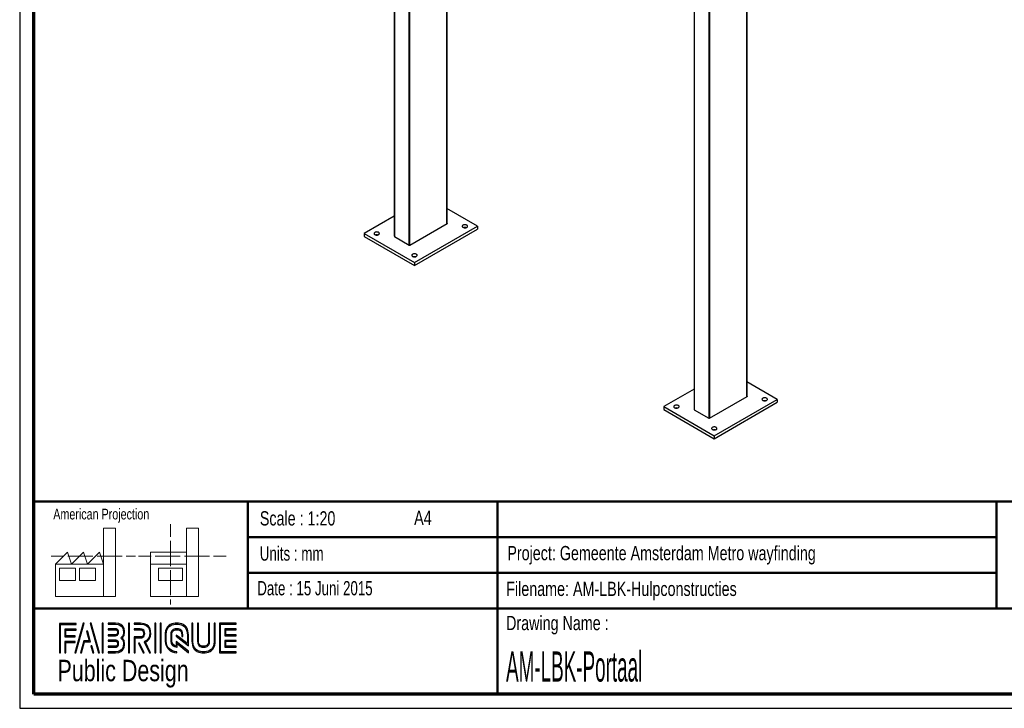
# Paper-space layout 'Portaal Assem' of a CAD drawing. Header units: millimetres. Extents: x 7 to 291, y 7 to 204.
# Tile 1 of 3: x 7 to 145, y 7 to 103. Entities that reach past the tile are written whole.
import ezdxf

# ---------------------------------------------------------------- set-up
doc = ezdxf.new("R2010")
doc.units = ezdxf.units.MM
for name, color, linetype in [('LAYER1', 7, 'Continuous'), ('LAYER2', 7, 'Continuous'), ('LOGO', 7, 'Continuous')]:
    doc.layers.add(name, color=color, linetype=linetype)
doc.styles.add('SLDTEXTSTYLE0', font='TXT', dxfattribs={"width": 0.7})
doc.styles.add('SLDTEXTSTYLE1', font='TXT', dxfattribs={"width": 0.75})
doc.styles.add('SLDTEXTSTYLE2', font='TXT', dxfattribs={"width": 0.697368})
doc.styles.add('SLDTEXTSTYLE8', font='TXT', dxfattribs={"width": 0.467045})

psp = doc.layouts.new('Portaal Assem')

# ---------------------------------------------------------------- hatches: boundary and pattern name
at = {"layer": 'LOGO'}
for points in [[(12.16, 14.55), (12.29, 14.55), (12.29, 18.54), (14.49, 18.54), (14.49, 18.67), (12.16, 18.67)], [(15.62, 18.7), (15.48, 18.7), (14.3, 14.57), (14.44, 14.57)], [(17.78, 14.57), (16.6, 18.7), (16.46, 18.7), (17.64, 14.57)], [(18.28, 14.57), (18.28, 18.7), (18.15, 18.7), (18.15, 14.57)], [(21.99, 14.57), (21.99, 18.7), (21.85, 18.7), (21.85, 14.57)], [(25.64, 14.57), (25.64, 18.7), (25.5, 18.7), (25.5, 14.57)], [(26.42, 14.57), (26.42, 18.7), (26.28, 18.7), (26.28, 14.57)], [(13.05, 16.92), (13.05, 17.76), (14.49, 17.76), (14.49, 17.89), (12.92, 17.89), (12.92, 16.79), (14.36, 16.79), (14.36, 16.92)], [(15.26, 14.57), (15.67, 16.09), (16.5, 16.09), (16.11, 17.58), (15.96, 17.58), (16.32, 16.22), (15.56, 16.22), (15.12, 14.57)], [(35.5, 17.1), (35.5, 17.78), (36.93, 17.78), (36.93, 17.92), (35.36, 17.92), (35.36, 16.96), (36.93, 16.96), (36.93, 17.1)], [(13.05, 14.55), (13.05, 16.01), (14.36, 16.01), (14.36, 16.14), (12.92, 16.14), (12.92, 14.55)], [(16.95, 14.57), (16.68, 15.56), (16.53, 15.56), (16.81, 14.57)], [(24.04, 14.57), (23.38, 15.92), (23.22, 15.92), (23.88, 14.57)], [(36.93, 15.36), (36.93, 15.49), (35.5, 15.49), (35.5, 16.18), (36.93, 16.18), (36.93, 16.31), (35.36, 16.31), (35.36, 15.36)]]:
    psp.add_hatch(color=256, dxfattribs=at).paths.add_polyline_path(points, flags=0)
h = psp.add_hatch(color=256, dxfattribs=at)
edge = h.paths.add_edge_path(flags=0)
edge.add_line((19, 14.57), (20, 14.57))
edge.add_spline(control_points=[(20, 14.57), (20.7, 14.57), (21.26, 15.14), (21.26, 15.84), (21.26, 16.13), (21.15, 16.41), (20.95, 16.64), (21.15, 16.87), (21.26, 17.15), (21.26, 17.44), (21.26, 18.14), (20.7, 18.7), (20, 18.7)], knot_values=[0, 0, 0, 0, 1, 2, 3, 4, 5, 6, 7, 8, 9, 10, 10, 10, 10], weights=[1, 1, 1, 1, 1, 1, 1, 1, 1, 1, 1, 1, 1], degree=3, periodic=0)
edge.add_line((20, 18.7), (19, 18.7))
edge.add_line((19, 18.7), (19, 18.56))
edge.add_line((19, 18.56), (20, 18.56))
edge.add_spline(control_points=[(20, 18.56), (20.62, 18.56), (21.12, 18.06), (21.12, 17.44), (21.12, 17.17), (21.01, 16.9), (20.81, 16.69)], knot_values=[0, 0, 0, 0, 1, 2, 3, 4, 4, 4, 4], weights=[1, 1, 1, 1, 1, 1, 1], degree=3, periodic=0)
edge.add_line((20.81, 16.69), (20.76, 16.64))
edge.add_line((20.76, 16.64), (20.81, 16.59))
edge.add_spline(control_points=[(20.81, 16.59), (21.01, 16.38), (21.12, 16.11), (21.12, 15.84), (21.12, 15.22), (20.62, 14.71), (20, 14.71)], knot_values=[0, 0, 0, 0, 1, 2, 3, 4, 4, 4, 4], weights=[1, 1, 1, 1, 1, 1, 1], degree=3, periodic=0)
edge.add_line((20, 14.71), (19, 14.71))
edge.add_line((19, 14.71), (19, 14.57))
h = psp.add_hatch(color=256, dxfattribs=at)
edge = h.paths.add_edge_path(flags=0)
edge.add_line((24.76, 14.57), (24.91, 14.57))
edge.add_line((24.91, 14.57), (24.19, 16.05))
edge.add_spline(control_points=[(24.19, 16.05), (24.64, 16.29), (24.94, 16.77), (24.94, 17.29), (24.94, 18.06), (24.31, 18.7), (23.53, 18.7)], knot_values=[0, 0, 0, 0, 1, 2, 3, 4, 4, 4, 4], weights=[1, 1, 1, 1, 1, 1, 1], degree=3, periodic=0)
edge.add_line((23.53, 18.7), (22.63, 18.7))
edge.add_line((22.63, 18.7), (22.63, 18.56))
edge.add_line((22.63, 18.56), (23.53, 18.56))
edge.add_spline(control_points=[(23.53, 18.56), (24.23, 18.56), (24.8, 17.99), (24.8, 17.29), (24.8, 16.8), (24.51, 16.34), (24.07, 16.14)], knot_values=[0, 0, 0, 0, 1, 2, 3, 4, 4, 4, 4], weights=[1, 1, 1, 1, 1, 1, 1], degree=3, periodic=0)
edge.add_line((24.07, 16.14), (24.01, 16.11))
edge.add_line((24.01, 16.11), (24.76, 14.57))
h = psp.add_hatch(color=256, dxfattribs=at)
edge = h.paths.add_edge_path(flags=0)
edge.add_line((30.23, 15.56), (30.23, 17.07))
edge.add_spline(control_points=[(30.23, 17.07), (30.23, 17.97), (29.5, 18.7), (28.6, 18.7), (27.7, 18.7), (26.97, 17.97), (26.97, 17.07)], knot_values=[0, 0, 0, 0, 1, 2, 3, 4, 4, 4, 4], weights=[1, 1, 1, 1, 1, 1, 1], degree=3, periodic=0)
edge.add_line((26.97, 17.07), (26.97, 16.21))
edge.add_spline(control_points=[(26.97, 16.21), (26.97, 15.31), (27.7, 14.57), (28.6, 14.57)], knot_values=[1, 1, 1, 1, 2, 2, 2, 2], weights=[1, 1, 1, 1], degree=3, periodic=0)
edge.add_line((28.6, 14.57), (28.6, 14.71))
edge.add_spline(control_points=[(28.6, 14.71), (27.77, 14.71), (27.11, 15.38), (27.11, 16.21)], knot_values=[3, 3, 3, 3, 4, 4, 4, 4], weights=[1, 1, 1, 1], degree=3, periodic=0)
edge.add_line((27.11, 16.21), (27.11, 17.07))
edge.add_spline(control_points=[(27.11, 17.07), (27.11, 17.89), (27.78, 18.56), (28.6, 18.56), (29.42, 18.56), (30.09, 17.89), (30.09, 17.07)], knot_values=[0, 0, 0, 0, 1, 2, 3, 4, 4, 4, 4], weights=[1, 1, 1, 1, 1, 1, 1], degree=3, periodic=0)
edge.add_spline(control_points=[(30.09, 17.07), (30.09, 16.07), (30.09, 15.84), (29.89, 15.99), (28.53, 17.05)], knot_values=[0, 0, 0, 0, 1, 2, 2, 2, 2], weights=[1, 1, 1, 1, 1], degree=3, periodic=0)
edge.add_line((28.53, 17.05), (28.53, 16.89))
edge.add_line((28.53, 16.89), (30.23, 15.56))
h = psp.add_hatch(color=256, dxfattribs=at)
edge = h.paths.add_edge_path(flags=0)
edge.add_line((30.73, 18.7), (30.73, 16.21))
edge.add_spline(control_points=[(30.73, 16.21), (30.73, 15.31), (31.46, 14.57), (32.36, 14.57), (33.25, 14.57), (33.98, 15.31), (33.98, 16.21)], knot_values=[0, 0, 0, 0, 1, 2, 3, 4, 4, 4, 4], weights=[1, 1, 1, 1, 1, 1, 1], degree=3, periodic=0)
edge.add_line((33.98, 16.21), (33.98, 18.7))
edge.add_line((33.98, 18.7), (33.85, 18.7))
edge.add_line((33.85, 18.7), (33.85, 16.21))
edge.add_spline(control_points=[(33.85, 16.21), (33.85, 15.38), (33.18, 14.71), (32.36, 14.71), (31.53, 14.71), (30.86, 15.38), (30.86, 16.21)], knot_values=[0, 0, 0, 0, 1, 2, 3, 4, 4, 4, 4], weights=[1, 1, 1, 1, 1, 1, 1], degree=3, periodic=0)
edge.add_line((30.86, 16.21), (30.86, 18.7))
edge.add_line((30.86, 18.7), (30.73, 18.7))
h = psp.add_hatch(color=256, dxfattribs=at)
edge = h.paths.add_edge_path(flags=0)
edge.add_line((31.51, 18.7), (31.51, 16.21))
edge.add_spline(control_points=[(31.51, 16.21), (31.51, 15.74), (31.89, 15.36), (32.36, 15.36), (32.82, 15.36), (33.2, 15.74), (33.2, 16.21)], knot_values=[0, 0, 0, 0, 1, 2, 3, 4, 4, 4, 4], weights=[1, 1, 1, 1, 1, 1, 1], degree=3, periodic=0)
edge.add_line((33.2, 16.21), (33.2, 18.7))
edge.add_line((33.2, 18.7), (33.07, 18.7))
edge.add_line((33.07, 18.7), (33.07, 16.21))
edge.add_spline(control_points=[(33.07, 16.21), (33.07, 15.81), (32.75, 15.49), (32.36, 15.49), (31.96, 15.49), (31.64, 15.81), (31.64, 16.21)], knot_values=[0, 0, 0, 0, 1, 2, 3, 4, 4, 4, 4], weights=[1, 1, 1, 1, 1, 1, 1], degree=3, periodic=0)
edge.add_line((31.64, 16.21), (31.64, 18.7))
edge.add_line((31.64, 18.7), (31.51, 18.7))
h = psp.add_hatch(color=256, dxfattribs=at)
edge = h.paths.add_edge_path(flags=0)
edge.add_line((36.93, 14.57), (36.93, 14.71))
edge.add_spline(control_points=[(36.93, 14.71), (34.87, 14.71), (34.74, 14.71), (34.74, 14.84), (34.74, 18.43), (34.74, 18.56)], knot_values=[0, 0, 0, 0, 1, 2, 3, 3, 3, 3], weights=[1, 1, 1, 1, 1, 1], degree=3, periodic=0)
edge.add_line((34.74, 18.56), (36.93, 18.56))
edge.add_line((36.93, 18.56), (36.93, 18.7))
edge.add_line((36.93, 18.7), (34.6, 18.7))
edge.add_line((34.6, 18.7), (34.6, 14.57))
edge.add_line((34.6, 14.57), (36.93, 14.57))
h = psp.add_hatch(color=256, dxfattribs=at)
edge = h.paths.add_edge_path(flags=0)
edge.add_line((19, 16.96), (20, 16.96))
edge.add_spline(control_points=[(20, 16.96), (20.25, 16.99), (20.44, 17.2), (20.44, 17.44), (20.44, 17.71), (20.22, 17.92), (19.95, 17.92)], knot_values=[0, 0, 0, 0, 1, 2, 3, 4, 4, 4, 4], weights=[1, 1, 1, 1, 1, 1, 1], degree=3, periodic=0)
edge.add_line((19.95, 17.92), (19, 17.92))
edge.add_line((19, 17.92), (19, 17.79))
edge.add_line((19, 17.79), (19.95, 17.79))
edge.add_spline(control_points=[(19.95, 17.79), (20.15, 17.79), (20.3, 17.63), (20.3, 17.44), (20.3, 17.27), (20.17, 17.12), (19.99, 17.09)], knot_values=[0, 0, 0, 0, 1, 2, 3, 4, 4, 4, 4], weights=[1, 1, 1, 1, 1, 1, 1], degree=3, periodic=0)
edge.add_line((19.99, 17.09), (19, 17.09))
edge.add_line((19, 17.09), (19, 16.96))
h = psp.add_hatch(color=256, dxfattribs=at)
edge = h.paths.add_edge_path(flags=0)
edge.add_line((22.63, 17.78), (23.48, 17.78))
edge.add_spline(control_points=[(23.48, 17.78), (23.74, 17.78), (23.96, 17.56), (23.96, 17.29), (23.96, 17.02), (23.74, 16.8), (23.48, 16.8)], knot_values=[0, 0, 0, 0, 1, 2, 3, 4, 4, 4, 4], weights=[1, 1, 1, 1, 1, 1, 1], degree=3, periodic=0)
edge.add_line((23.48, 16.8), (22.63, 16.8))
edge.add_line((22.63, 16.8), (22.63, 14.57))
edge.add_line((22.63, 14.57), (22.77, 14.57))
edge.add_line((22.77, 14.57), (22.77, 16.66))
edge.add_line((22.77, 16.66), (23.48, 16.66))
edge.add_spline(control_points=[(23.48, 16.66), (23.82, 16.66), (24.1, 16.94), (24.1, 17.29), (24.1, 17.63), (23.82, 17.92), (23.48, 17.92)], knot_values=[0, 0, 0, 0, 1, 2, 3, 4, 4, 4, 4], weights=[1, 1, 1, 1, 1, 1, 1], degree=3, periodic=0)
edge.add_line((23.48, 17.92), (22.63, 17.92))
edge.add_line((22.63, 17.92), (22.63, 17.78))
h = psp.add_hatch(color=256, dxfattribs=at)
edge = h.paths.add_edge_path(flags=0)
edge.add_line((30.23, 14.57), (30.23, 14.77))
edge.add_line((30.23, 14.77), (28.53, 16.13))
edge.add_line((28.53, 16.13), (28.53, 15.51))
edge.add_spline(control_points=[(28.53, 15.51), (28.17, 15.54), (27.89, 15.84), (27.89, 16.21)], knot_values=[0, 0, 0, 0, 1, 1, 1, 1], weights=[1, 1, 1, 1], degree=3, periodic=0)
edge.add_line((27.89, 16.21), (27.89, 17.06))
edge.add_spline(control_points=[(27.89, 17.06), (27.89, 17.46), (28.21, 17.78), (28.6, 17.78), (28.99, 17.78), (29.31, 17.46), (29.31, 17.06)], knot_values=[0, 0, 0, 0, 1, 2, 3, 4, 4, 4, 4], weights=[1, 1, 1, 1, 1, 1, 1], degree=3, periodic=0)
edge.add_line((29.31, 17.06), (29.31, 16.83))
edge.add_line((29.31, 16.83), (29.45, 16.83))
edge.add_line((29.45, 16.83), (29.45, 17.06))
edge.add_spline(control_points=[(29.45, 17.06), (29.45, 17.53), (29.07, 17.92), (28.6, 17.92), (28.13, 17.92), (27.75, 17.53), (27.75, 17.06)], knot_values=[0, 0, 0, 0, 1, 2, 3, 4, 4, 4, 4], weights=[1, 1, 1, 1, 1, 1, 1], degree=3, periodic=0)
edge.add_line((27.75, 17.06), (27.75, 16.21))
edge.add_spline(control_points=[(27.75, 16.21), (27.75, 15.74), (28.13, 15.36), (28.6, 15.36)], knot_values=[0, 0, 0, 0, 1, 1, 1, 1], weights=[1, 1, 1, 1], degree=3, periodic=0)
edge.add_line((28.6, 15.36), (28.66, 15.36))
edge.add_line((28.66, 15.36), (28.66, 15.85))
edge.add_line((28.66, 15.85), (30.23, 14.57))
h = psp.add_hatch(color=256, dxfattribs=at)
edge = h.paths.add_edge_path(flags=0)
edge.add_line((19, 15.35), (19.95, 15.35))
edge.add_spline(control_points=[(19.95, 15.35), (20.22, 15.35), (20.44, 15.57), (20.44, 15.84), (20.44, 16.11), (20.22, 16.32), (19.95, 16.32), (19.95, 16.32), (19, 16.32)], knot_values=[0, 0, 0, 0, 1, 2, 3, 4, 5, 6, 6, 6, 6], weights=[1, 1, 1, 1, 1, 1, 1, 1, 1], degree=3, periodic=0)
edge.add_line((19, 16.32), (19, 16.18))
edge.add_line((19, 16.18), (19.95, 16.18))
edge.add_spline(control_points=[(19.95, 16.18), (20.15, 16.18), (20.3, 16.03), (20.3, 15.84), (20.3, 15.64), (20.14, 15.48), (19.95, 15.48)], knot_values=[0, 0, 0, 0, 1, 2, 3, 4, 4, 4, 4], weights=[1, 1, 1, 1, 1, 1, 1], degree=3, periodic=0)
edge.add_line((19.95, 15.48), (19, 15.48))
edge.add_line((19, 15.48), (19, 15.35))

# ---------------------------------------------------------------- linework, layer by layer
at = {"color": 7, "linetype": 'Continuous', "lineweight": 25}
for p, q in [((59.1, 187.05), (59.1, 72.95)), ((66.48, 74.72), (66.48, 183.14)), ((108.55, 50.47), (108.55, 164.6)), ((101.17, 160.34), (101.17, 48.63)), ((70.78, 74.36), (66.48, 76.84)), ((59.1, 75.78), (54.87, 73.34)), ((61.27, 71.71), (66.53, 74.75)), ((66.53, 74.79), (66.48, 74.82)), ((54.87, 73.34), (54.87, 72.93)), ((54.87, 73.34), (61.94, 69.26)), ((61.94, 69.26), (70.78, 74.36)), ((61.94, 68.85), (70.78, 73.95)), ((70.78, 74.36), (70.78, 73.95)), ((54.87, 72.93), (61.94, 68.85)), ((59.11, 72.91), (61.2, 71.71)), ((61.94, 69.26), (61.94, 68.85)), ((112.81, 50.09), (108.55, 52.56)), ((101.17, 51.53), (96.9, 49.07)), ((103.3, 47.44), (108.57, 50.48)), ((103.98, 44.99), (112.81, 50.09)), ((108.57, 50.52), (108.55, 50.53)), ((112.81, 50.09), (112.81, 49.69)), ((96.9, 49.07), (96.9, 48.67)), ((96.9, 49.07), (103.98, 44.99)), ((96.9, 48.67), (103.98, 44.58)), ((101.17, 48.7), (101.15, 48.69)), ((101.15, 48.64), (103.23, 47.44)), ((103.98, 44.58), (112.81, 49.69)), ((103.98, 44.99), (103.98, 44.58))]:
    psp.add_line(p, q, dxfattribs=at)
at = {"color": 8, "linetype": 'Continuous', "lineweight": 25}
for p, q in [((59.11, 187), (59.11, 72.91)), ((61.16, 183.45), (61.16, 71.73)), ((61.23, 183.41), (61.23, 71.7)), ((66.46, 183.15), (66.46, 74.71)), ((108.54, 164.59), (108.54, 50.46)), ((103.3, 161.57), (103.3, 47.44)), ((101.18, 160.35), (101.18, 48.62)), ((103.23, 161.53), (103.23, 47.44)), ((66.53, 74.79), (66.53, 74.75)), ((108.57, 50.52), (108.57, 50.48)), ((101.15, 48.69), (101.15, 48.64))]:
    psp.add_line(p, q, dxfattribs=at)
at = {"color": 7, "linetype": 'Continuous', "lineweight": 25, "flags": 128}
for points in [[(68.74, 74.21), (68.81, 74.18), (68.88, 74.16), (68.96, 74.15), (69.04, 74.15), (69.12, 74.15), (69.19, 74.17), (69.26, 74.2), (69.31, 74.24), (69.35, 74.28), (69.38, 74.32), (69.38, 74.37), (69.37, 74.41), (69.35, 74.46), (69.3, 74.5), (69.24, 74.53), (69.18, 74.56), (69.1, 74.57), (69.02, 74.58), (68.94, 74.57), (68.86, 74.56), (68.79, 74.54), (68.73, 74.51), (68.68, 74.47), (68.65, 74.43), (68.64, 74.38), (68.64, 74.33), (68.66, 74.29), (68.69, 74.25), (68.74, 74.21)], [(56.37, 73.19), (56.43, 73.16), (56.51, 73.14), (56.58, 73.13), (56.67, 73.13), (56.74, 73.13), (56.82, 73.15), (56.89, 73.18), (56.94, 73.21), (56.98, 73.26), (57, 73.3), (57.01, 73.35), (57, 73.39), (56.97, 73.44), (56.93, 73.48), (56.87, 73.51), (56.8, 73.54), (56.73, 73.55), (56.65, 73.56), (56.56, 73.55), (56.49, 73.54), (56.42, 73.52), (56.36, 73.49), (56.31, 73.45), (56.28, 73.4), (56.26, 73.36), (56.26, 73.31), (56.28, 73.27), (56.32, 73.22), (56.37, 73.19)], [(61.67, 70.13), (61.74, 70.1), (61.81, 70.08), (61.89, 70.07), (61.97, 70.06), (62.05, 70.07), (62.12, 70.09), (62.19, 70.12), (62.24, 70.15), (62.28, 70.19), (62.31, 70.24), (62.31, 70.29), (62.3, 70.33), (62.27, 70.38), (62.23, 70.42), (62.17, 70.45), (62.1, 70.47), (62.03, 70.49), (61.95, 70.5), (61.87, 70.49), (61.79, 70.48), (61.72, 70.46), (61.66, 70.42), (61.61, 70.39), (61.58, 70.34), (61.56, 70.3), (61.57, 70.25), (61.59, 70.21), (61.62, 70.16), (61.67, 70.13)], [(110.78, 49.94), (110.84, 49.91), (110.92, 49.89), (111, 49.88), (111.08, 49.88), (111.16, 49.89), (111.23, 49.91), (111.3, 49.93), (111.35, 49.97), (111.39, 50.01), (111.42, 50.05), (111.42, 50.1), (111.41, 50.15), (111.38, 50.19), (111.34, 50.23), (111.28, 50.26), (111.21, 50.29), (111.14, 50.3), (111.06, 50.31), (110.98, 50.31), (110.9, 50.29), (110.83, 50.27), (110.77, 50.24), (110.72, 50.2), (110.69, 50.16), (110.67, 50.11), (110.68, 50.06), (110.69, 50.02), (110.73, 49.98), (110.78, 49.94)], [(98.41, 48.92), (98.47, 48.89), (98.54, 48.87), (98.62, 48.86), (98.7, 48.86), (98.78, 48.87), (98.86, 48.89), (98.92, 48.91), (98.98, 48.95), (99.02, 48.99), (99.04, 49.03), (99.05, 49.08), (99.04, 49.13), (99.01, 49.17), (98.96, 49.21), (98.91, 49.24), (98.84, 49.27), (98.76, 49.28), (98.68, 49.29), (98.6, 49.29), (98.52, 49.27), (98.45, 49.25), (98.39, 49.22), (98.35, 49.18), (98.31, 49.14), (98.3, 49.09), (98.3, 49.04), (98.32, 49), (98.36, 48.96), (98.41, 48.92)], [(103.71, 45.86), (103.77, 45.83), (103.85, 45.81), (103.93, 45.8), (104.01, 45.8), (104.09, 45.8), (104.16, 45.82), (104.23, 45.85), (104.28, 45.89), (104.32, 45.93), (104.34, 45.97), (104.35, 46.02), (104.34, 46.06), (104.31, 46.11), (104.27, 46.15), (104.21, 46.18), (104.14, 46.21), (104.07, 46.22), (103.99, 46.23), (103.91, 46.22), (103.83, 46.21), (103.76, 46.19), (103.7, 46.16), (103.65, 46.12), (103.62, 46.08), (103.6, 46.03), (103.6, 45.98), (103.62, 45.94), (103.66, 45.9), (103.71, 45.86)]]:
    psp.add_lwpolyline(points, dxfattribs=at)
at = {"color": 7, "linetype": 'Continuous', "lineweight": 25}
for centre, radius, start, end in [((66.53, 74.77), 0.0218, 290.7834, 69.2166), ((69.01, 73.54), 0.634, 78.6413, 101.3587), ((56.63, 72.52), 0.634, 78.6413, 101.3587), ((59.12, 72.93), 0.0216, 151.172, 249.7254), ((61.23, 71.78), 0.0769, 242.6097, 297.3903), ((61.94, 69.45), 0.634, 78.6413, 101.3587), ((108.56, 50.5), 0.0218, 290.7834, 69.2166), ((111.05, 49.27), 0.634, 78.6413, 101.3587), ((98.67, 48.25), 0.634, 78.6413, 101.3587), ((101.16, 48.67), 0.0218, 110.7834, 249.2166), ((103.27, 47.51), 0.0769, 242.6097, 297.3903), ((103.98, 45.19), 0.634, 78.6413, 101.3587)]:
    psp.add_arc(centre, radius, start, end, dxfattribs=at)
at = {"layer": 'LAYER1', "lineweight": 50}
for p, q in [((8.57, 35.78), (288.57, 35.78)), ((38.57, 35.78), (38.57, 20.78)), ((73.57, 35.78), (73.57, 8.78)), ((143.57, 35.78), (143.57, 20.78)), ((38.57, 30.78), (143.57, 30.78)), ((38.57, 25.78), (143.57, 25.78)), ((8.57, 20.78), (288.57, 20.78))]:
    psp.add_line(p, q, dxfattribs=at)
at = {"layer": 'LAYER2', "lineweight": 70}
for p, q in [((8.57, 8.78), (8.57, 201.78)), ((288.57, 8.78), (8.57, 8.78))]:
    psp.add_line(p, q, dxfattribs=at)
at = {"layer": 'LOGO'}
for p, q in [((6.57, 203.78), (6.57, 6.78)), ((6.57, 6.78), (290.57, 6.78))]:
    psp.add_line(p, q, dxfattribs=at)
at = {"layer": 'LOGO', "color": 7, "linetype": 'Continuous', "lineweight": 18}
for p, q in [((18.32, 26.97), (18.32, 32.04)), ((18.32, 32.04), (20, 32.04)), ((20, 32.04), (20, 22.47)), ((27.73, 32.6), (27.73, 30.84)), ((31.65, 32.03), (29.97, 32.03)), ((29.97, 32.03), (29.97, 22.47)), ((31.65, 26.97), (31.65, 32.03)), ((27.73, 30.25), (27.73, 28.49)), ((10.98, 28.1), (12.74, 28.1)), ((11.59, 26.97), (13.28, 28.66)), ((13.28, 28.66), (13.84, 26.97)), ((13.32, 28.1), (15.08, 28.1)), ((13.84, 26.97), (15.52, 28.66)), ((15.08, 28.1), (16.83, 28.1)), ((15.52, 28.66), (16.08, 26.97)), ((16.08, 26.97), (17.76, 28.66)), ((17.42, 28.1), (19.17, 28.1)), ((17.76, 28.66), (18.32, 26.97)), ((19.17, 28.1), (20.93, 28.1)), ((21.51, 28.1), (22.81, 28.1)), ((23.24, 28.1), (25, 28.1)), ((24.93, 28.66), (24.93, 26.97)), ((24.93, 28.66), (29.97, 28.66)), ((25.58, 28.1), (27.34, 28.1)), ((27.34, 28.1), (29.09, 28.1)), ((27.73, 28.49), (27.73, 26.73)), ((29.68, 28.1), (31.43, 28.1)), ((31.43, 28.1), (33.19, 28.1)), ((33.77, 28.1), (35.53, 28.1)), ((18.32, 26.97), (11.59, 26.97)), ((11.59, 26.97), (11.59, 22.47)), ((12.16, 26.41), (14.4, 26.41)), ((12.16, 24.72), (12.16, 26.41)), ((14.4, 26.41), (14.4, 24.72)), ((14.96, 26.41), (17.2, 26.41)), ((14.96, 24.72), (14.96, 26.41)), ((17.2, 26.41), (17.2, 24.72)), ((18.32, 26.97), (18.32, 22.47)), ((24.93, 26.97), (29.97, 26.97)), ((24.93, 26.97), (24.93, 22.47)), ((26.05, 26.41), (29.41, 26.41)), ((26.05, 24.72), (26.05, 26.41)), ((29.41, 26.41), (29.41, 24.72)), ((31.65, 26.97), (31.65, 22.47)), ((27.73, 26.14), (27.73, 24.38)), ((14.4, 24.72), (12.16, 24.72)), ((17.2, 24.72), (14.96, 24.72)), ((29.41, 24.72), (26.05, 24.72)), ((27.73, 24.38), (27.73, 22.62)), ((11.59, 22.47), (18.32, 22.47)), ((18.32, 22.47), (20, 22.47)), ((24.93, 22.47), (31.65, 22.47)), ((27.73, 22.03), (27.73, 21.34))]:
    psp.add_line(p, q, dxfattribs=at)
at = {"layer": 'LOGO', "color": 7, "linetype": 'Continuous', "lineweight": 25}
for p, q in [((14.49, 18.67), (12.16, 18.67)), ((15.48, 18.7), (14.3, 14.57)), ((14.44, 14.57), (15.62, 18.7))]:
    psp.add_line(p, q, dxfattribs=at)
at = {"layer": 'LOGO', "color": 7, "lineweight": 25}
for p, q in [((12.16, 18.67), (12.16, 14.55)), ((12.29, 18.54), (14.49, 18.54)), ((12.29, 14.55), (12.29, 18.54)), ((14.49, 18.54), (14.49, 18.67)), ((15.62, 18.7), (15.48, 18.7)), ((16.46, 18.7), (17.64, 14.57)), ((16.6, 18.7), (16.46, 18.7)), ((17.78, 14.57), (16.6, 18.7)), ((18.15, 18.7), (18.15, 14.57)), ((18.28, 18.7), (18.15, 18.7)), ((18.28, 14.57), (18.28, 18.7)), ((19, 18.7), (19, 18.56)), ((20, 18.7), (19, 18.7)), ((19, 18.56), (20, 18.56)), ((21.85, 18.7), (21.85, 14.57)), ((21.99, 18.7), (21.85, 18.7)), ((21.99, 14.57), (21.99, 18.7)), ((23.53, 18.7), (22.63, 18.7)), ((22.63, 18.7), (22.63, 18.56)), ((22.63, 18.56), (23.53, 18.56)), ((25.5, 18.7), (25.5, 14.57)), ((25.64, 18.7), (25.5, 18.7)), ((25.64, 14.57), (25.64, 18.7)), ((26.28, 18.7), (26.28, 14.57)), ((26.42, 18.7), (26.28, 18.7)), ((26.42, 14.57), (26.42, 18.7)), ((30.86, 18.7), (30.73, 18.7)), ((30.73, 18.7), (30.73, 16.21)), ((30.86, 18.7), (30.73, 18.7)), ((30.73, 18.7), (30.73, 16.21)), ((30.86, 16.21), (30.86, 18.7)), ((30.86, 16.21), (30.86, 18.7)), ((31.64, 18.7), (31.51, 18.7)), ((31.51, 18.7), (31.51, 16.21)), ((31.64, 18.7), (31.51, 18.7)), ((31.51, 18.7), (31.51, 16.21)), ((31.64, 16.21), (31.64, 18.7)), ((31.64, 16.21), (31.64, 18.7)), ((33.07, 18.7), (33.07, 16.21)), ((33.2, 18.7), (33.07, 18.7)), ((33.07, 18.7), (33.07, 16.21)), ((33.2, 18.7), (33.07, 18.7)), ((33.2, 16.21), (33.2, 18.7)), ((33.2, 16.21), (33.2, 18.7)), ((33.85, 18.7), (33.85, 16.21)), ((33.98, 18.7), (33.85, 18.7)), ((33.85, 18.7), (33.85, 16.21)), ((33.98, 18.7), (33.85, 18.7)), ((33.98, 16.21), (33.98, 18.7)), ((33.98, 16.21), (33.98, 18.7)), ((36.93, 18.7), (34.6, 18.7)), ((34.6, 18.7), (34.6, 14.57)), ((36.93, 18.7), (34.6, 18.7)), ((34.6, 18.7), (34.6, 14.57)), ((34.74, 18.56), (36.93, 18.56)), ((34.74, 18.56), (36.93, 18.56)), ((36.93, 18.56), (36.93, 18.7)), ((36.93, 18.56), (36.93, 18.7)), ((14.49, 17.89), (12.92, 17.89)), ((12.92, 17.89), (12.92, 16.79)), ((12.92, 16.79), (14.36, 16.79)), ((13.05, 16.92), (13.05, 17.76)), ((13.05, 17.76), (14.49, 17.76)), ((14.36, 16.92), (13.05, 16.92)), ((14.36, 16.79), (14.36, 16.92)), ((14.49, 17.76), (14.49, 17.89)), ((16.11, 17.58), (15.96, 17.58)), ((15.96, 17.58), (16.32, 16.22)), ((16.5, 16.09), (16.11, 17.58)), ((19, 17.92), (19, 17.79)), ((19.95, 17.92), (19, 17.92)), ((19, 17.79), (19.95, 17.79)), ((19.99, 17.09), (19, 17.09)), ((19, 17.09), (19, 16.96)), ((19, 16.96), (20, 16.96)), ((20.81, 16.69), (20.76, 16.64)), ((20.76, 16.64), (20.81, 16.59)), ((23.48, 17.92), (22.63, 17.92)), ((22.63, 17.92), (22.63, 17.78)), ((23.48, 17.92), (22.63, 17.92)), ((22.63, 17.92), (22.63, 17.78)), ((22.63, 17.78), (23.48, 17.78)), ((22.63, 17.78), (23.48, 17.78)), ((23.48, 16.8), (22.63, 16.8)), ((22.63, 16.8), (22.63, 14.57)), ((23.48, 16.8), (22.63, 16.8)), ((22.63, 16.8), (22.63, 14.57)), ((22.77, 14.57), (22.77, 16.66)), ((22.77, 16.66), (23.48, 16.66)), ((22.77, 14.57), (22.77, 16.66)), ((22.77, 16.66), (23.48, 16.66)), ((26.97, 17.07), (26.97, 16.21)), ((26.97, 17.07), (26.97, 16.21)), ((27.11, 16.21), (27.11, 17.07)), ((27.11, 16.21), (27.11, 17.07)), ((27.75, 17.06), (27.75, 16.21)), ((27.89, 16.21), (27.89, 17.06)), ((28.53, 17.05), (28.53, 16.89)), ((28.53, 17.05), (28.53, 16.89)), ((28.53, 16.89), (30.23, 15.56)), ((28.53, 16.89), (30.23, 15.56)), ((29.31, 17.06), (29.31, 16.83)), ((29.31, 16.83), (29.45, 16.83)), ((29.45, 16.83), (29.45, 17.06)), ((30.23, 15.56), (30.23, 17.07)), ((30.23, 15.56), (30.23, 17.07)), ((36.93, 17.92), (35.36, 17.92)), ((35.36, 17.92), (35.36, 16.96)), ((36.93, 17.92), (35.36, 17.92)), ((35.36, 17.92), (35.36, 16.96)), ((35.36, 16.96), (36.93, 16.96)), ((35.36, 16.96), (36.93, 16.96)), ((35.5, 17.1), (35.5, 17.78)), ((35.5, 17.78), (36.93, 17.78)), ((35.5, 17.1), (35.5, 17.78)), ((35.5, 17.78), (36.93, 17.78)), ((36.93, 17.1), (35.5, 17.1)), ((36.93, 17.1), (35.5, 17.1)), ((36.93, 17.78), (36.93, 17.92)), ((36.93, 17.78), (36.93, 17.92)), ((36.93, 16.96), (36.93, 17.1)), ((36.93, 16.96), (36.93, 17.1)), ((14.36, 16.14), (12.92, 16.14)), ((12.92, 16.14), (12.92, 14.55)), ((13.05, 14.55), (13.05, 16.01)), ((13.05, 16.01), (14.36, 16.01)), ((14.36, 16.01), (14.36, 16.14)), ((15.56, 16.22), (15.12, 14.57)), ((15.26, 14.57), (15.67, 16.09)), ((16.32, 16.22), (15.56, 16.22)), ((16.53, 15.56), (16.81, 14.57)), ((16.68, 15.56), (16.53, 15.56)), ((16.95, 14.57), (16.68, 15.56)), ((19, 16.32), (19, 16.18)), ((19, 16.18), (19.95, 16.18)), ((19.95, 15.48), (19, 15.48)), ((19, 15.48), (19, 15.35)), ((19, 15.35), (19.95, 15.35)), ((23.22, 15.92), (23.88, 14.57)), ((23.38, 15.92), (23.22, 15.92)), ((23.22, 15.92), (23.88, 14.57)), ((23.38, 15.92), (23.22, 15.92)), ((24.04, 14.57), (23.38, 15.92)), ((24.04, 14.57), (23.38, 15.92)), ((24.07, 16.14), (24.01, 16.11)), ((24.01, 16.11), (24.76, 14.57)), ((24.91, 14.57), (24.19, 16.05)), ((30.23, 14.77), (28.53, 16.13)), ((28.53, 16.13), (28.53, 15.51)), ((28.6, 15.36), (28.66, 15.36)), ((28.66, 15.36), (28.66, 15.85)), ((28.66, 15.85), (30.23, 14.57)), ((36.93, 16.31), (35.36, 16.31)), ((35.36, 16.31), (35.36, 15.36)), ((36.93, 16.31), (35.36, 16.31)), ((35.36, 16.31), (35.36, 15.36)), ((35.36, 15.36), (36.93, 15.36)), ((35.36, 15.36), (36.93, 15.36)), ((35.5, 15.49), (35.5, 16.18)), ((35.5, 16.18), (36.93, 16.18)), ((35.5, 15.49), (35.5, 16.18)), ((35.5, 16.18), (36.93, 16.18)), ((36.93, 15.49), (35.5, 15.49)), ((36.93, 15.49), (35.5, 15.49)), ((36.93, 16.18), (36.93, 16.31)), ((36.93, 16.18), (36.93, 16.31)), ((36.93, 15.36), (36.93, 15.49)), ((36.93, 15.36), (36.93, 15.49)), ((12.16, 14.55), (12.29, 14.55)), ((12.92, 14.55), (13.05, 14.55)), ((14.3, 14.57), (14.44, 14.57)), ((15.12, 14.57), (15.26, 14.57)), ((16.81, 14.57), (16.95, 14.57)), ((17.64, 14.57), (17.78, 14.57)), ((18.15, 14.57), (18.28, 14.57)), ((20, 14.71), (19, 14.71)), ((19, 14.71), (19, 14.57)), ((19, 14.57), (20, 14.57)), ((21.85, 14.57), (21.99, 14.57)), ((22.63, 14.57), (22.77, 14.57)), ((22.63, 14.57), (22.77, 14.57)), ((23.88, 14.57), (24.04, 14.57)), ((23.88, 14.57), (24.04, 14.57)), ((24.76, 14.57), (24.91, 14.57)), ((25.5, 14.57), (25.64, 14.57)), ((26.28, 14.57), (26.42, 14.57)), ((28.6, 14.57), (28.6, 14.71)), ((28.6, 14.57), (28.6, 14.71)), ((30.23, 14.57), (30.23, 14.77)), ((34.6, 14.57), (36.93, 14.57)), ((34.6, 14.57), (36.93, 14.57)), ((36.93, 14.57), (36.93, 14.71)), ((36.93, 14.57), (36.93, 14.71))]:
    psp.add_line(p, q, dxfattribs=at)
for points, degree in [([(20, 14.57), (20.7, 14.57), (21.26, 15.14), (21.26, 15.84), (21.26, 16.13), (21.15, 16.41), (20.95, 16.64), (21.15, 16.87), (21.26, 17.15), (21.26, 17.44), (21.26, 18.14), (20.7, 18.7), (20, 18.7)], 3), ([(20, 18.56), (20.62, 18.56), (21.12, 18.06), (21.12, 17.44), (21.12, 17.17), (21.01, 16.9), (20.81, 16.69)], 3), ([(24.19, 16.05), (24.64, 16.29), (24.94, 16.77), (24.94, 17.29), (24.94, 18.06), (24.31, 18.7), (23.53, 18.7)], 3), ([(23.53, 18.56), (24.23, 18.56), (24.8, 17.99), (24.8, 17.29), (24.8, 16.8), (24.51, 16.34), (24.07, 16.14)], 3), ([(30.23, 17.07), (30.23, 17.97), (29.5, 18.7), (28.6, 18.7), (27.7, 18.7), (26.97, 17.97), (26.97, 17.07)], 3), ([(27.11, 17.07), (27.11, 17.89), (27.78, 18.56), (28.6, 18.56), (29.42, 18.56), (30.09, 17.89), (30.09, 17.07)], 3), ([(36.93, 14.71), (34.87, 14.71), (34.74, 14.71), (34.74, 14.84), (34.74, 18.43), (34.74, 18.56)], 3), ([(20, 16.96), (20.25, 16.99), (20.44, 17.2), (20.44, 17.44), (20.44, 17.71), (20.22, 17.92), (19.95, 17.92)], 3), ([(19.95, 17.79), (20.15, 17.79), (20.3, 17.63), (20.3, 17.44), (20.3, 17.27), (20.17, 17.12), (19.99, 17.09)], 3), ([(20.81, 16.59), (21.01, 16.38), (21.12, 16.11), (21.12, 15.84), (21.12, 15.22), (20.62, 14.71), (20, 14.71)], 3), ([(23.48, 16.66), (23.82, 16.66), (24.1, 16.94), (24.1, 17.29), (24.1, 17.63), (23.82, 17.92), (23.48, 17.92)], 3), ([(23.48, 17.78), (23.74, 17.78), (23.96, 17.56), (23.96, 17.29), (23.96, 17.02), (23.74, 16.8), (23.48, 16.8)], 3), ([(29.45, 17.06), (29.45, 17.53), (29.07, 17.92), (28.6, 17.92), (28.13, 17.92), (27.75, 17.53), (27.75, 17.06)], 3), ([(27.89, 17.06), (27.89, 17.46), (28.21, 17.78), (28.6, 17.78), (28.99, 17.78), (29.31, 17.46), (29.31, 17.06)], 3), ([(30.09, 17.07), (30.09, 16.07), (30.09, 15.84), (29.89, 15.99), (28.53, 17.05)], 3), ([(15.67, 16.09), (15.76, 16.09), (16.5, 16.09)], 2), ([(19.95, 15.35), (20.22, 15.35), (20.44, 15.57), (20.44, 15.84), (20.44, 16.11), (20.22, 16.32), (19.95, 16.32), (19.95, 16.32), (19, 16.32)], 3), ([(19.95, 16.18), (20.15, 16.18), (20.3, 16.03), (20.3, 15.84), (20.3, 15.64), (20.14, 15.48), (19.95, 15.48)], 3), ([(26.97, 16.21), (26.97, 15.31), (27.7, 14.57), (28.6, 14.57)], 3), ([(26.97, 16.21), (26.97, 15.31), (27.7, 14.57), (28.6, 14.57)], 3), ([(28.6, 14.71), (27.77, 14.71), (27.11, 15.38), (27.11, 16.21)], 3), ([(28.6, 14.71), (27.77, 14.71), (27.11, 15.38), (27.11, 16.21)], 3), ([(27.75, 16.21), (27.75, 15.74), (28.13, 15.36), (28.6, 15.36)], 3), ([(28.53, 15.51), (28.17, 15.54), (27.89, 15.84), (27.89, 16.21)], 3), ([(30.73, 16.21), (30.73, 15.31), (31.46, 14.57), (32.36, 14.57), (33.25, 14.57), (33.98, 15.31), (33.98, 16.21)], 3), ([(33.85, 16.21), (33.85, 15.38), (33.18, 14.71), (32.36, 14.71), (31.53, 14.71), (30.86, 15.38), (30.86, 16.21)], 3), ([(31.51, 16.21), (31.51, 15.74), (31.89, 15.36), (32.36, 15.36), (32.82, 15.36), (33.2, 15.74), (33.2, 16.21)], 3), ([(33.07, 16.21), (33.07, 15.81), (32.75, 15.49), (32.36, 15.49), (31.96, 15.49), (31.64, 15.81), (31.64, 16.21)], 3)]:
    psp.add_open_spline(points, degree=degree, dxfattribs=at)

# ---------------------------------------------------------------- texts
at = {"layer": 'LOGO', "attachment_point": 1}
for s, insert, char_height, style in [('American Projection', (11.28, 34.76), 1.5, 'SLDTEXTSTYLE1'), ('Scale : 1:20', (40.25, 34.41), 2, 'SLDTEXTSTYLE1'), ('A4', (61.89, 34.49), 2, 'SLDTEXTSTYLE1'), ('Units : mm', (40.24, 29.48), 2, 'SLDTEXTSTYLE0'), ('Project: Gemeente Amsterdam Metro wayfinding', (74.96, 29.54), 2, 'SLDTEXTSTYLE1'), ('Date : 15 Juni 2015', (39.89, 24.62), 2, 'SLDTEXTSTYLE2'), ('Filename: AM-LBK-Hulpconstructies', (74.8, 24.53), 2, 'SLDTEXTSTYLE1'), ('Drawing Name :', (74.78, 19.74), 2, 'SLDTEXTSTYLE1'), ('Public Design', (11.87, 13.58), 3, 'SLDTEXTSTYLE1')]:
    psp.add_mtext(s, dxfattribs=dict(at, insert=insert, char_height=char_height, style=style))
at = {"layer": 'LOGO', "color": 218, "insert": (74.78, 14.76), "char_height": 4.2333, "attachment_point": 1, "style": 'SLDTEXTSTYLE8'}
psp.add_mtext('AM-LBK-Portaal', dxfattribs=at)

doc.saveas('drawing.dxf')
